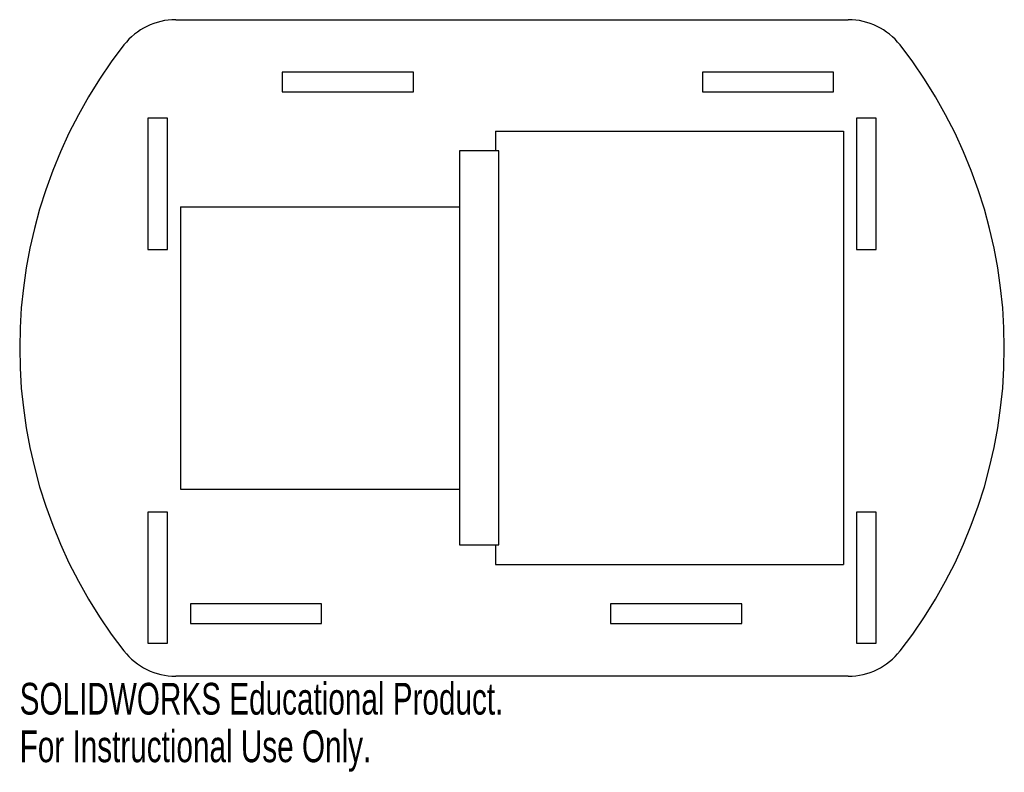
# Model space of a CAD drawing. Header units: millimetres. Extents: x -75 to 75, y -65 to 50.
import ezdxf

# ---------------------------------------------------------------- set-up
doc = ezdxf.new("R2010")
doc.units = ezdxf.units.MM
doc.styles.add('SLDTEXTSTYLE0', font='TXT', dxfattribs={"width": 0.7})

msp = doc.modelspace()

# ---------------------------------------------------------------- linework, layer by layer
at = {"color": 7, "linetype": 'Continuous', "lineweight": 25}
for p, q in [((-51.23, 50), (51.23, 50)), ((-15, 42), (-35, 42)), ((-35, 42), (-35, 39)), ((-15, 39), (-15, 42)), ((49, 42), (29, 42)), ((29, 42), (29, 39)), ((49, 39), (49, 42)), ((-35, 39), (-15, 39)), ((29, 39), (49, 39)), ((-52.5, 35), (-55.5, 35)), ((-55.5, 35), (-55.5, 15)), ((-52.5, 15), (-52.5, 35)), ((55.5, 35), (52.5, 35)), ((52.5, 35), (52.5, 15)), ((55.5, 15), (55.5, 35)), ((-8, 30), (-8, -30)), ((-2, 30), (-8, 30)), ((-2, -30), (-2, 30)), ((-55.5, 15), (-52.5, 15)), ((52.5, 15), (55.5, 15)), ((-52.5, -25), (-55.5, -25)), ((-55.5, -25), (-55.5, -45)), ((-52.5, -45), (-52.5, -25)), ((55.5, -25), (52.5, -25)), ((52.5, -25), (52.5, -45)), ((55.5, -45), (55.5, -25)), ((-8, -30), (-2, -30)), ((-29, -39), (-49, -39)), ((-49, -39), (-49, -42)), ((-29, -42), (-29, -39)), ((35, -39), (15, -39)), ((15, -39), (15, -42)), ((35, -42), (35, -39)), ((-49, -42), (-29, -42)), ((15, -42), (35, -42)), ((-55.5, -45), (-52.5, -45)), ((52.5, -45), (55.5, -45)), ((51.23, -50), (-51.23, -50))]:
    msp.add_line(p, q, dxfattribs=at)
at = {"color": 7, "linetype": 'Continuous'}
for p, q in [((-2.5, 33), (50.5, 33)), ((-2.5, 33), (-2.5, 30)), ((50.5, 33), (50.5, -33)), ((-50.5, 21.5), (-8, 21.5)), ((-50.5, 21.5), (-50.5, -21.5)), ((-50.5, -21.5), (-8, -21.5)), ((-2.5, -30), (-2.5, -33)), ((-2.5, -33), (50.5, -33))]:
    msp.add_line(p, q, dxfattribs=at)
at = {"color": 7, "linetype": 'Continuous', "lineweight": 25}
for centre, radius, start, end in [((-51.23, 40), 10, 90, 142.0201), ((51.23, 40), 10, 37.9799, 90), ((0, 0), 75, 142.0201, 217.9799), ((0, 0), 75, 322.0201, 37.9799), ((-51.23, -40), 10, 217.9799, 270), ((51.23, -40), 10, 270, 322.0201)]:
    msp.add_arc(centre, radius, start, end, dxfattribs=at)

# ---------------------------------------------------------------- texts
at = {"color": 7, "linetype": 'Continuous', "char_height": 4.8336, "attachment_point": 1, "style": 'SLDTEXTSTYLE0'}
for s, insert in [('SOLIDWORKS Educational Product.', (-75, -51.02)), ('For Instructional Use Only.', (-75, -58.27))]:
    msp.add_mtext(s, dxfattribs=dict(at, insert=insert))

doc.saveas('drawing.dxf')
